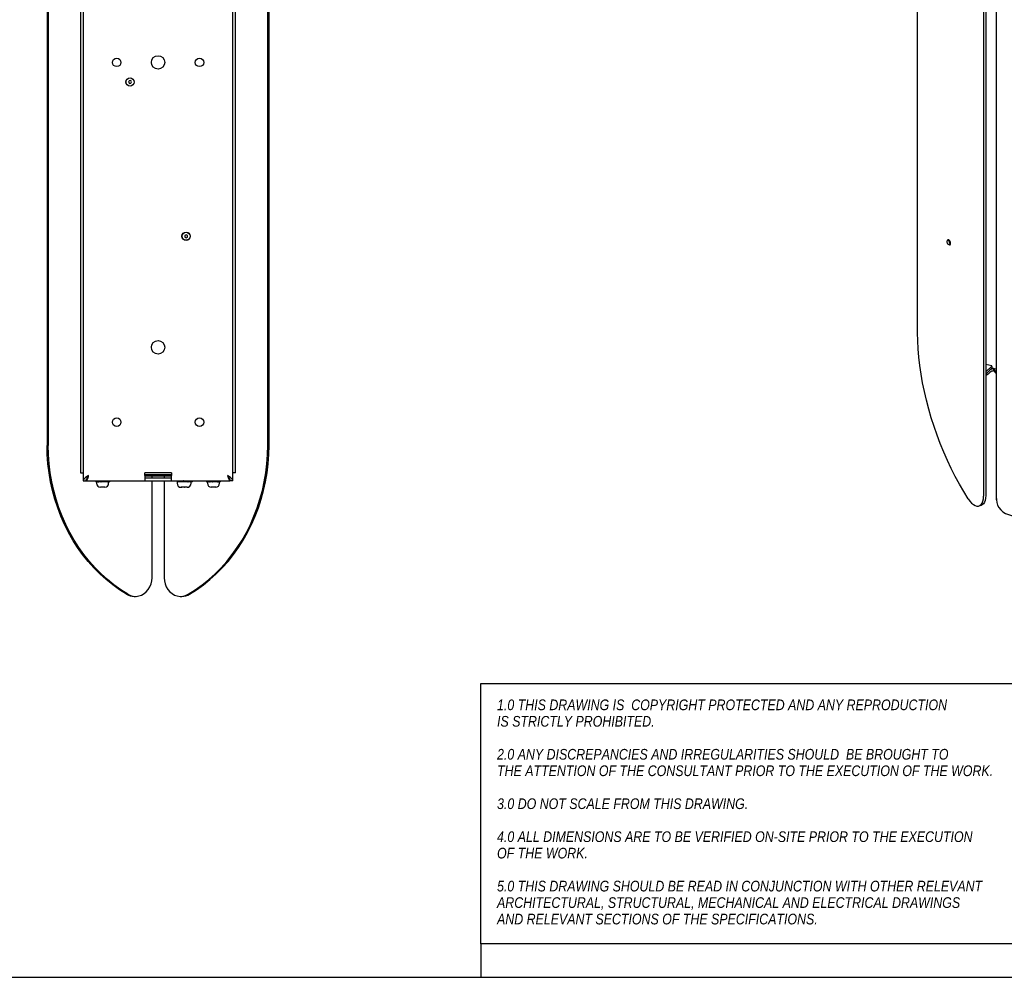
# Model space of a CAD drawing. Header units: millimetres. Extents: x 55 to 2105, y 106 to 1541.
# Tile 4 of 6: x 997 to 1735, y 106 to 823. Entities that reach past the tile are written whole.
import ezdxf

# ---------------------------------------------------------------- set-up
doc = ezdxf.new("R2010")
doc.units = ezdxf.units.MM
doc.header["$LTSCALE"] = 5
doc.linetypes.add('SLD-Solido', pattern=[0])
doc.layers.add('NOTE', color=3, linetype='SLD-Solido')
doc.layers.add('SCHIZZI', color=9, linetype='Continuous')
doc.styles.add('SLDTEXTSTYLE1', font='GOTHICI.TTF', dxfattribs={"width": 0.86735})

msp = doc.modelspace()

# ---------------------------------------------------------------- linework, layer by layer
for p, q in [((1720.95, 1128.74), (1720.95, 466.86)), ((1719.29, 1128.16), (1719.29, 466.28)), ((1728.96, 464.68), (1728.96, 1126.57)), ((1728.96, 463.65), (1728.96, 1125.54)), ((1044.78, 1104.87), (1044.78, 477.87)), ((1156.78, 477.87), (1156.78, 1104.87)), ((1042.78, 1098.87), (1042.78, 483.87)), ((1158.78, 483.87), (1158.78, 1098.87)), ((1017.62, 1078.37), (1017.62, 504.37)), ((1018.56, 1078.37), (1018.56, 504.37)), ((1183.01, 504.37), (1183.01, 1078.37)), ((1183.95, 504.37), (1183.95, 1078.37)), ((1669.86, 588.71), (1669.86, 1080.73)), ((1079.12, 777.61), (1078.63, 776.57)), ((1078.63, 776.57), (1079.3, 775.62)), ((1080.27, 777.71), (1079.12, 777.61)), ((1079.3, 775.62), (1080.45, 775.72)), ((1080.94, 776.77), (1080.27, 777.71)), ((1080.45, 775.72), (1080.94, 776.77)), ((1121.78, 662.22), (1120.78, 661.64)), ((1120.78, 661.64), (1120.78, 660.49)), ((1120.78, 660.49), (1121.78, 659.91)), ((1122.78, 661.64), (1121.78, 662.22)), ((1121.78, 659.91), (1122.78, 660.49)), ((1122.78, 660.49), (1122.78, 661.64)), ((1692.53, 658.11), (1692.34, 658.04)), ((1692.41, 658.04), (1692.51, 658.34)), ((1693.5, 654.74), (1693.9, 654.88)), ((1725.39, 563.91), (1720.95, 565.11)), ((1725.39, 563.85), (1720.95, 559.52)), ((1725.74, 562.48), (1720.95, 557.8)), ((1724.06, 560.84), (1722.66, 559.47)), ((1725.39, 563.48), (1725.39, 563.91)), ((1725.8, 562.46), (1728.96, 561.6)), ((1724.06, 559.12), (1722.66, 557.76)), ((1042.78, 483.87), (1044.78, 483.87)), ((1110.78, 483.87), (1090.78, 483.87)), ((1090.78, 481.87), (1090.78, 483.87)), ((1110.78, 482.37), (1090.78, 482.37)), ((1090.78, 481.87), (1090.78, 477.87)), ((1110.78, 481.37), (1090.78, 481.37)), ((1110.78, 479.87), (1090.78, 479.87)), ((1096.26, 479.87), (1096.26, 481.37)), ((1105.31, 481.37), (1105.31, 479.87)), ((1110.78, 483.87), (1110.78, 481.87)), ((1110.78, 477.87), (1110.78, 481.87)), ((1158.78, 483.87), (1156.78, 483.87)), ((1044.78, 477.87), (1046.78, 477.87)), ((1046.88, 477.87), (1046.88, 478.63)), ((1046.88, 477.87), (1090.78, 477.87)), ((1054.07, 477.48), (1054.05, 477.87)), ((1054.19, 477.6), (1054.07, 477.48)), ((1054.29, 477.48), (1054.07, 477.48)), ((1054.17, 477.38), (1054.16, 476.98)), ((1054.16, 476.98), (1054.22, 476.99)), ((1054.58, 476.98), (1054.16, 476.98)), ((1054.4, 477.38), (1054.17, 477.38)), ((1054.22, 476.97), (1054.63, 476.97)), ((1054.29, 477.48), (1054.23, 477.87)), ((1054.61, 477.48), (1054.29, 477.48)), ((1054.57, 477.39), (1054.68, 477.38)), ((1054.61, 477.48), (1055.21, 477.53)), ((1054.63, 476.97), (1055.2, 476.97)), ((1054.65, 476.98), (1054.81, 476.99)), ((1054.68, 477.38), (1054.69, 476.98)), ((1055.27, 477.38), (1054.68, 477.38)), ((1055.32, 476.98), (1054.69, 476.98)), ((1054.78, 476.98), (1054.78, 475.98)), ((1055.74, 476.98), (1055.32, 476.98)), ((1055.5, 477.48), (1055.41, 477.87)), ((1055.68, 477.48), (1055.5, 477.48)), ((1055.68, 477.48), (1056.13, 477.53)), ((1055.97, 476.97), (1056.43, 476.97)), ((1056.1, 477.38), (1056.09, 477.38)), ((1056.1, 477.38), (1056.12, 476.98)), ((1056.82, 477.38), (1056.1, 477.38)), ((1056.63, 476.98), (1056.12, 476.98)), ((1057.88, 476.98), (1056.63, 476.98)), ((1056.82, 477.33), (1056.99, 477.33)), ((1056.9, 477.33), (1056.91, 476.98)), ((1057.39, 477.78), (1057.31, 477.83)), ((1057.46, 477.48), (1057.36, 477.87)), ((1057.47, 477.48), (1057.46, 477.48)), ((1057.47, 477.48), (1057.68, 477.53)), ((1057.96, 476.97), (1058.22, 476.97)), ((1058.16, 477.38), (1058.18, 476.98)), ((1058.56, 477.38), (1058.16, 477.38)), ((1058.47, 476.98), (1058.18, 476.98)), ((1059.94, 476.98), (1058.49, 476.98)), ((1058.56, 477.33), (1059.15, 477.33)), ((1058.61, 477.33), (1058.63, 476.98)), ((1059.14, 477.83), (1059.29, 477.83)), ((1059.31, 477.71), (1059.27, 477.87)), ((1059.31, 477.71), (1059.62, 477.48)), ((1059.62, 477.48), (1059.78, 477.48)), ((1059.78, 477.48), (1059.69, 477.87)), ((1060.21, 476.97), (1060.22, 476.97)), ((1060.43, 477.38), (1060.46, 476.98)), ((1060.45, 477.38), (1060.43, 477.38)), ((1060.45, 477.38), (1060.45, 477.33)), ((1060.45, 477.33), (1061, 477.33)), ((1060.46, 477.33), (1060.48, 476.98)), ((1060.47, 476.98), (1060.46, 476.98)), ((1061.85, 476.98), (1060.48, 476.98)), ((1061.74, 477.48), (1062, 477.48)), ((1062, 477.48), (1061.94, 477.87)), ((1062.04, 476.97), (1062.28, 476.97)), ((1062.11, 477.38), (1062.48, 477.38)), ((1062.48, 477.38), (1062.51, 476.98)), ((1063.2, 476.98), (1062.51, 476.98)), ((1063.31, 476.97), (1063.76, 476.97)), ((1063.38, 477.48), (1063.69, 477.48)), ((1063.65, 477.38), (1063.9, 477.38)), ((1063.69, 477.48), (1063.66, 477.87)), ((1063.78, 476.97), (1064.35, 476.97)), ((1063.78, 475.98), (1063.78, 476.97)), ((1063.9, 477.38), (1063.92, 476.98)), ((1064.2, 477.48), (1064.5, 477.48)), ((1064.31, 477.38), (1064.4, 477.38)), ((1064.4, 477.38), (1064.41, 476.98)), ((1064.5, 477.48), (1064.52, 477.87)), ((1090.78, 477.87), (1110.78, 477.87)), ((1096.26, 405.28), (1096.26, 477.87)), ((1105.31, 477.87), (1105.31, 405.28)), ((1110.78, 477.87), (1154.68, 477.87)), ((1115.03, 476.98), (1115.03, 475.98)), ((1125.53, 476.98), (1115.03, 476.98)), ((1115.12, 477.48), (1115.07, 477.87)), ((1115.46, 477.48), (1115.12, 477.48)), ((1115.21, 477.38), (1115.2, 476.98)), ((1115.43, 477.38), (1115.21, 477.38)), ((1115.43, 477.38), (1115.43, 476.98)), ((1115.92, 477.38), (1115.43, 477.38)), ((1115.46, 477.48), (1115.82, 477.51)), ((1116.05, 477.48), (1115.97, 477.87)), ((1116.28, 477.48), (1116.05, 477.48)), ((1116.28, 477.48), (1116.78, 477.53)), ((1116.6, 477.38), (1116.62, 476.98)), ((1117.38, 477.38), (1116.6, 477.38)), ((1117.47, 477.33), (1117.48, 476.98)), ((1117.48, 477.19), (1117.53, 477.24)), ((1117.53, 477.24), (1117.53, 476.98)), ((1117.83, 477.48), (1117.73, 477.87)), ((1117.89, 477.48), (1117.83, 477.48)), ((1117.89, 477.48), (1118.17, 477.53)), ((1118.43, 472.98), (1118.03, 472.98)), ((1118.06, 477.39), (1118.51, 477.38)), ((1118.45, 472.98), (1118.43, 472.98)), ((1118.43, 472.98), (1118.56, 472.98)), ((1118.56, 472.98), (1118.45, 472.98)), ((1118.51, 477.38), (1118.53, 476.98)), ((1119.02, 477.38), (1118.51, 477.38)), ((1120.47, 472.98), (1118.56, 472.98)), ((1119.02, 477.33), (1119.48, 477.33)), ((1119.08, 477.33), (1119.09, 476.98)), ((1119.58, 477.83), (1119.71, 477.83)), ((1119.74, 477.71), (1119.7, 477.87)), ((1119.74, 477.71), (1119.97, 477.48)), ((1119.97, 477.48), (1120.09, 477.48)), ((1120.09, 477.48), (1119.99, 477.87)), ((1120.58, 472.98), (1120.47, 472.98)), ((1120.47, 472.98), (1120.68, 472.98)), ((1120.68, 472.98), (1120.58, 472.98)), ((1122.32, 472.98), (1120.68, 472.98)), ((1120.77, 477.38), (1120.79, 476.98)), ((1120.9, 477.38), (1120.77, 477.38)), ((1120.9, 477.33), (1121.48, 477.33)), ((1120.92, 477.33), (1120.94, 476.98)), ((1122.15, 477.48), (1122.39, 477.48)), ((1122.39, 477.48), (1122.31, 477.87)), ((1122.42, 472.98), (1122.32, 472.98)), ((1122.32, 472.98), (1122.4, 472.98)), ((1122.53, 472.98), (1122.4, 472.98)), ((1122.4, 472.98), (1122.42, 472.98)), ((1122.66, 477.38), (1122.93, 477.38)), ((1122.93, 477.38), (1122.95, 476.98)), ((1122.94, 477.33), (1123.13, 477.33)), ((1122.94, 477.23), (1123.05, 477.31)), ((1123.03, 476.98), (1123.03, 477.3)), ((1123.09, 477.18), (1123.09, 476.98)), ((1123.96, 477.38), (1124.57, 477.38)), ((1123.97, 477.48), (1124.27, 477.48)), ((1124.27, 477.48), (1124.23, 477.87)), ((1124.57, 477.38), (1124.59, 476.98)), ((1125.06, 477.48), (1125.36, 477.48)), ((1125.22, 477.38), (1125.36, 477.38)), ((1125.36, 477.48), (1125.37, 477.87)), ((1125.36, 477.48), (1125.45, 477.48)), ((1125.36, 477.38), (1125.37, 476.98)), ((1125.45, 477.48), (1125.5, 477.87)), ((1125.53, 475.98), (1125.53, 476.98)), ((1137.03, 477.48), (1137, 477.87)), ((1137.4, 477.48), (1137.03, 477.48)), ((1137.2, 477.38), (1137.2, 476.98)), ((1137.53, 477.38), (1137.2, 477.38)), ((1137.2, 476.98), (1137.23, 476.99)), ((1137.81, 476.98), (1137.2, 476.98)), ((1137.23, 476.97), (1137.81, 476.97)), ((1137.4, 477.48), (1137.51, 477.49)), ((1137.51, 477.48), (1137.44, 477.87)), ((1137.44, 476.98), (1137.57, 476.99)), ((1137.8, 477.48), (1137.51, 477.48)), ((1137.78, 476.98), (1137.78, 475.98)), ((1137.8, 477.48), (1138.37, 477.53)), ((1137.89, 476.97), (1138.44, 476.97)), ((1137.96, 477.38), (1137.97, 476.98)), ((1138.63, 477.38), (1137.96, 477.38)), ((1138.58, 476.98), (1137.97, 476.98)), ((1139.27, 476.98), (1138.63, 476.98)), ((1138.94, 477.48), (1138.85, 477.87)), ((1139.08, 477.48), (1138.94, 477.48)), ((1139.08, 477.48), (1139.47, 477.53)), ((1139.42, 476.97), (1139.84, 476.97)), ((1139.58, 477.38), (1139.6, 476.98)), ((1140.22, 477.38), (1139.58, 477.38)), ((1140.06, 476.98), (1139.6, 476.98)), ((1141.26, 476.98), (1140.06, 476.98)), ((1140.23, 477.33), (1140.58, 477.33)), ((1140.3, 477.33), (1140.31, 476.98)), ((1140.75, 477.83), (1140.85, 477.83)), ((1140.88, 477.71), (1140.84, 477.87)), ((1140.88, 477.71), (1140.99, 477.48)), ((1141.03, 477.48), (1140.93, 477.87)), ((1140.99, 477.48), (1141.03, 477.48)), ((1141.52, 476.97), (1141.72, 476.97)), ((1141.73, 477.38), (1141.75, 476.98)), ((1142.04, 477.38), (1141.73, 477.38)), ((1141.98, 476.98), (1141.75, 476.98)), ((1143.53, 476.98), (1141.98, 476.98)), ((1142.04, 477.33), (1142.63, 477.33)), ((1142.08, 477.33), (1142.1, 476.98)), ((1142.62, 477.83), (1142.78, 477.83)), ((1142.79, 477.76), (1142.77, 477.87)), ((1143.18, 477.48), (1143.37, 477.48)), ((1143.37, 477.48), (1143.29, 477.87)), ((1143.71, 476.97), (1143.78, 476.97)), ((1143.91, 477.38), (1143.99, 477.38)), ((1143.99, 477.38), (1144.02, 476.98)), ((1144.18, 476.98), (1144.02, 476.98)), ((1144.06, 477.33), (1144.43, 477.33)), ((1145.26, 476.98), (1144.18, 476.98)), ((1145.22, 477.48), (1145.5, 477.48)), ((1145.42, 476.97), (1145.72, 476.97)), ((1145.5, 477.48), (1145.44, 477.87)), ((1145.45, 477.38), (1145.92, 477.38)), ((1145.92, 477.38), (1145.94, 476.98)), ((1146.43, 476.98), (1145.94, 476.98)), ((1146.51, 476.97), (1147, 476.97)), ((1146.67, 477.48), (1146.98, 477.48)), ((1146.78, 475.98), (1146.78, 476.97)), ((1146.98, 477.48), (1146.97, 477.87)), ((1147, 476.97), (1147.34, 476.97)), ((1147.12, 477.38), (1147.13, 476.98)), ((1147.17, 477.48), (1147.54, 477.48)), ((1147.37, 477.38), (1147.37, 476.98)), ((1147.54, 477.48), (1147.57, 477.87)), ((1154.68, 477.87), (1154.68, 478.64)), ((1156.78, 477.87), (1154.78, 477.87)), ((1716.05, 459.03), (1717.71, 459.61)), ((1728.96, 464.68), (1728.96, 463.65)), ((1082.96, 391.28), (1083.9, 391.28)), ((1117.67, 391.28), (1118.61, 391.28))]:
    msp.add_line(p, q)
at = {"flags": 128}
for points in [[(1691.94, 657.13), (1692.01, 657.65), (1692.23, 657.98), (1692.54, 658.06), (1692.92, 657.89), (1693.3, 657.49), (1693.62, 656.92), (1693.83, 656.27), (1693.9, 655.64), (1693.83, 655.12), (1693.62, 654.8), (1693.3, 654.72), (1692.92, 654.89), (1692.54, 655.29), (1692.23, 655.85), (1692.01, 656.5), (1691.94, 657.13)], [(1693.66, 654.87), (1693.9, 654.71), (1694.28, 654.76), (1694.52, 655.13), (1694.59, 655.75), (1694.45, 656.54), (1694.21, 657.17), (1693.78, 657.85), (1693.28, 658.31), (1692.81, 658.44), (1692.51, 658.34), (1692.51, 658.34)], [(1707.78, 464.38), (1704.42, 469.79), (1701.17, 475.39), (1698.03, 481.17), (1695.02, 487.11), (1692.15, 493.19), (1689.42, 499.4), (1686.84, 505.71), (1684.41, 512.11), (1682.16, 518.58), (1680.08, 525.1), (1678.17, 531.64), (1676.46, 538.2), (1674.93, 544.75), (1673.59, 551.27), (1672.46, 557.74), (1671.53, 564.14), (1670.8, 570.46), (1670.27, 576.67), (1669.96, 582.76), (1669.86, 588.71)], [(1722.66, 557.76), (1721.9, 557.17), (1720.95, 556.67)], [(1077.23, 392.87), (1071.95, 396.21), (1066.83, 399.87), (1061.91, 403.84), (1057.17, 408.11), (1052.65, 412.66), (1048.36, 417.48), (1044.3, 422.56), (1040.5, 427.89), (1036.95, 433.44), (1033.68, 439.2), (1030.69, 445.15), (1027.99, 451.28), (1025.59, 457.57), (1023.49, 463.99), (1021.71, 470.54), (1020.24, 477.18), (1019.1, 483.91), (1018.28, 490.69), (1017.78, 497.52), (1017.62, 504.37)], [(1078.17, 392.87), (1072.89, 396.21), (1067.77, 399.87), (1062.84, 403.84), (1058.11, 408.11), (1053.59, 412.66), (1049.3, 417.48), (1045.24, 422.56), (1041.44, 427.89), (1037.89, 433.44), (1034.62, 439.2), (1031.63, 445.15), (1028.93, 451.28), (1026.53, 457.57), (1024.43, 463.99), (1022.65, 470.54), (1021.18, 477.18), (1020.04, 483.91), (1019.22, 490.69), (1018.72, 497.52), (1018.56, 504.37)], [(1123.4, 392.87), (1128.68, 396.21), (1133.8, 399.87), (1138.73, 403.84), (1143.46, 408.11), (1147.98, 412.66), (1152.27, 417.48), (1156.33, 422.56), (1160.13, 427.89), (1163.68, 433.44), (1166.95, 439.2), (1169.94, 445.15), (1172.64, 451.28), (1175.04, 457.57), (1177.14, 463.99), (1178.92, 470.54), (1180.39, 477.18), (1181.53, 483.91), (1182.35, 490.69), (1182.85, 497.52), (1183.01, 504.37)], [(1124.34, 392.87), (1129.62, 396.21), (1134.74, 399.87), (1139.66, 403.84), (1144.4, 408.11), (1148.92, 412.66), (1153.21, 417.48), (1157.27, 422.56), (1161.07, 427.89), (1164.62, 433.44), (1167.89, 439.2), (1170.88, 445.15), (1173.58, 451.28), (1175.98, 457.57), (1178.08, 463.99), (1179.86, 470.54), (1181.33, 477.18), (1182.47, 483.91), (1183.29, 490.69), (1183.79, 497.52), (1183.95, 504.37)], [(1056.13, 477.53), (1056.13, 477.53), (1056.13, 477.53)], [(1057.68, 477.53), (1057.68, 477.53), (1057.68, 477.53)], [(1116.78, 477.53), (1116.78, 477.53), (1116.78, 477.53)], [(1118.18, 477.53), (1118.18, 477.53), (1118.17, 477.53)], [(1138.37, 477.53), (1138.37, 477.53), (1138.37, 477.53)], [(1139.48, 477.53), (1139.47, 477.53), (1139.47, 477.53)], [(1707.78, 464.38), (1709.02, 462.65), (1710.33, 461.2), (1711.68, 460.07), (1713.01, 459.29), (1714.3, 458.9), (1715.5, 458.89), (1716.59, 459.28), (1717.52, 460.04), (1718.28, 461.16), (1718.84, 462.6), (1719.18, 464.33), (1719.29, 466.28)], [(1720.95, 466.86), (1720.83, 464.91), (1720.49, 463.18), (1719.94, 461.74), (1719.18, 460.62), (1718.24, 459.86), (1717.71, 459.61)], [(1728.96, 463.65), (1729.17, 461.61), (1729.78, 459.63), (1730.77, 457.77), (1732.12, 456.07), (1733.78, 454.6), (1735.71, 453.4), (1737.86, 452.5), (1740.15, 451.92), (1742.53, 451.68), (1744.91, 451.8), (1747.25, 452.26), (1749.45, 453.05)], [(1078.17, 392.87), (1080.12, 391.95), (1082.17, 391.42), (1084.28, 391.29), (1086.38, 391.57), (1088.4, 392.25), (1090.3, 393.31), (1092, 394.71), (1093.47, 396.43), (1094.66, 398.41), (1095.54, 400.58), (1096.08, 402.9), (1096.26, 405.28)], [(1105.31, 405.28), (1105.49, 402.9), (1106.03, 400.58), (1106.91, 398.41), (1108.1, 396.43), (1109.57, 394.71), (1111.27, 393.31), (1113.17, 392.25), (1115.19, 391.57), (1117.29, 391.29), (1119.4, 391.42), (1121.45, 391.95), (1123.4, 392.87)]]:
    msp.add_lwpolyline(points, dxfattribs=at)
for centre, radius in [((1069.78, 791.37), 3.2), ((1100.78, 791.37), 5), ((1131.78, 791.37), 3.2), ((1079.78, 776.67), 3.15), ((1079.78, 776.67), 3), ((1121.78, 661.07), 3.15), ((1121.78, 661.07), 3), ((1100.78, 577.87), 5), ((1069.78, 521.87), 3.2), ((1131.78, 521.87), 3.2)]:
    msp.add_circle(centre, radius)
for centre, radius, start, end in [((1727.02, 557.18), 4.7, 97.25378, 128.94582), ((1726.39, 563.29), 1.02, 169.35156, 234.37442), ((1732.22, 563.08), 5.94, 187.39408, 236.66719), ((1731.5, 562.74), 4.54, 187.67355, 235.91646), ((1727.11, 555.34), 4.86, 90.71953, 128.94393), ((1057.78, 475.98), 3, 180, 265.58066), ((1060.78, 475.98), 3, 274.40741, 0), ((1118.03, 475.98), 3, 180, 270), ((1122.53, 475.98), 3, 270, 0), ((1124.39, 481.02), 4.16, 283.12728, 310.68419), ((1140.78, 475.98), 3, 180, 265.52981), ((1143.78, 475.98), 3, 274.45872, 0), ((1082.99, 402.49), 11.21, 239.0726, 269.82722), ((1118.58, 402.49), 11.21, 270.17278, 300.9274)]:
    msp.add_arc(centre, radius, start, end)
for centre, major_axis, ratio, start_param, end_param in [((1059.28, 496.36), (-2.6, 65.15), 0.051638, 1.86436, 1.865149), ((1059.28, 496.36), (-3.8, 65.15), 0.02925, 1.864713, 1.865502), ((1120.28, 496.36), (-2.13, 65.15), 0.056451, 1.864573, 1.865362), ((1120.28, 496.36), (-3.51, 65.15), 0.036669, 1.86444, 1.865229), ((1120.28, 496.36), (-4.2, 65.15), 0.009716, 1.865792, 1.86658), ((1142.28, 496.36), (-2.96, 65.15), 0.04679, 1.864292, 1.86508), ((1142.28, 496.36), (-3.99, 65.15), 0.022481, 1.865042, 1.86583)]:
    msp.add_ellipse(centre, major_axis=major_axis, ratio=ratio, start_param=start_param, end_param=end_param)
for points, knots in [([(1693.89, 654.9), (1693.92, 654.91), (1694.06, 654.91), (1694.21, 655.21), (1694.27, 655.77), (1694.15, 656.42), (1693.9, 657.08), (1693.53, 657.66), (1693.09, 658.05), (1692.74, 658.18), (1692.58, 658.11), (1692.54, 658.09)], [0, 0, 0, 0, 0.035984, 0.172684, 0.305095, 0.442766, 0.549988, 0.684379, 0.821632, 0.953804, 1, 1, 1, 1]), ([(1048.78, 481.87), (1048.25, 481.53), (1047.18, 480.85), (1045.84, 479.83), (1044.95, 478.83), (1044.84, 478.18), (1044.78, 477.87)], [0, 0, 0, 0, 0.254649, 0.509541, 0.764434, 1, 1, 1, 1]), ([(1048.78, 481.87), (1048.61, 481.64), (1048.24, 481.17), (1047.74, 480.48), (1047.3, 479.78), (1047, 479.11), (1046.82, 478.47), (1046.8, 478.07), (1046.78, 477.87)], [0, 0, 0, 0, 0.171646, 0.348226, 0.520477, 0.697716, 0.847242, 1, 1, 1, 1]), ([(1047.6, 480.24), (1047.68, 480.31), (1047.92, 480.51), (1048.31, 481.09), (1048.63, 481.61), (1048.78, 481.87)], [0, 0, 0, 0, 0.196089, 0.598045, 1, 1, 1, 1]), ([(1156.78, 477.87), (1156.72, 478.21), (1156.6, 478.89), (1155.64, 479.91), (1154.31, 480.9), (1153.28, 481.55), (1152.78, 481.87)], [0, 0, 0, 0, 0.254651, 0.509543, 0.764436, 1, 1, 1, 1]), ([(1154.78, 477.87), (1154.77, 478.1), (1154.74, 478.56), (1154.52, 479.25), (1154.17, 479.96), (1153.73, 480.62), (1153.26, 481.26), (1152.94, 481.66), (1152.78, 481.87)], [0, 0, 0, 0, 0.171646, 0.348226, 0.520477, 0.697716, 0.847242, 1, 1, 1, 1]), ([(1152.78, 481.87), (1152.94, 481.61), (1153.26, 481.09), (1153.65, 480.51), (1153.89, 480.31), (1153.96, 480.24)], [0, 0, 0, 0, 0.402614, 0.805228, 1, 1, 1, 1]), ([(1056.12, 476.98), (1055.96, 476.97), (1055.71, 476.96), (1055.4, 477.19), (1055.24, 477.44), (1055.07, 477.58), (1054.88, 477.63), (1054.61, 477.6), (1054.41, 477.52), (1054.29, 477.48)], [0, 0, 0, 0, 0.2429144, 0.3899004, 0.5095487, 0.5838941, 0.6774766, 0.8096788, 1, 1, 1, 1]), ([(1054.69, 476.98), (1054.63, 476.97), (1054.55, 476.96), (1054.44, 477.18), (1054.4, 477.42), (1054.37, 477.49), (1054.36, 477.51)], [0, 0, 0, 0, 0.444311, 0.713161, 0.932008, 1, 1, 1, 1]), ([(1055.24, 477.87), (1055.27, 477.85), (1055.35, 477.8), (1055.42, 477.71), (1055.47, 477.64)], [0, 0, 0, 0, 0.3095956, 1, 1, 1, 1]), ([(1058.18, 476.98), (1057.95, 476.97), (1057.58, 476.96), (1057.13, 477.19), (1056.89, 477.44), (1056.65, 477.58), (1056.37, 477.63), (1055.97, 477.6), (1055.68, 477.52), (1055.5, 477.48)], [0, 0, 0, 0, 0.2429144, 0.3899004, 0.5095487, 0.5838941, 0.6774766, 0.8096788, 1, 1, 1, 1]), ([(1055.61, 477.48), (1055.66, 477.45), (1055.82, 477.35), (1055.99, 477.37), (1056.1, 477.38)], [0, 0, 0, 0, 0.341356, 1, 1, 1, 1]), ([(1055.66, 476.99), (1055.71, 476.98), (1055.76, 476.98), (1055.82, 477), (1055.83, 477.01)], [0, 0, 0, 0, 0.733709, 1, 1, 1, 1]), ([(1056.13, 477.53), (1056.17, 477.54), (1056.24, 477.56), (1056.31, 477.58), (1056.35, 477.58)], [0, 0, 0, 0, 0.565671, 1, 1, 1, 1]), ([(1056.48, 477.38), (1056.43, 477.39), (1056.37, 477.39), (1056.29, 477.42), (1056.22, 477.45), (1056.18, 477.49), (1056.15, 477.51)], [0, 0, 0, 0, 0.38697, 0.521756, 0.682103, 1, 1, 1, 1]), ([(1056.9, 477.87), (1056.93, 477.85), (1057.07, 477.8), (1057.22, 477.64), (1057.43, 477.46), (1057.74, 477.36), (1057.99, 477.37), (1058.16, 477.38)], [0, 0, 0, 0, 0.086876, 0.302331, 0.456587, 0.645651, 1, 1, 1, 1]), ([(1060.46, 476.98), (1060.2, 476.97), (1059.78, 476.96), (1059.28, 477.19), (1059.02, 477.44), (1058.75, 477.58), (1058.43, 477.63), (1057.99, 477.6), (1057.66, 477.52), (1057.46, 477.48)], [0, 0, 0, 0, 0.2429144, 0.3899004, 0.5095487, 0.5838941, 0.6774766, 0.8096788, 1, 1, 1, 1]), ([(1059.28, 473.02), (1059.13, 473.01), (1058.85, 472.99), (1058.41, 472.99), (1057.98, 472.99), (1057.69, 473.01), (1057.55, 473.02)], [0, 0, 0, 0, 0.249045, 0.498608, 0.749136, 1, 1, 1, 1]), ([(1057.55, 473.02), (1057.55, 473.01), (1057.55, 472.99), (1057.55, 472.99), (1057.56, 472.99), (1057.56, 473.01), (1057.56, 473.02)], [0, 0, 0, 0, 0.249045, 0.498608, 0.749136, 1, 1, 1, 1]), ([(1057.68, 477.53), (1057.74, 477.54), (1057.84, 477.56), (1058.01, 477.59), (1058.15, 477.61), (1058.26, 477.62), (1058.33, 477.62), (1058.37, 477.62), (1058.38, 477.62)], [0, 0, 0, 0, 0.237038, 0.47466, 0.714601, 0.835107, 0.955817, 1, 1, 1, 1]), ([(1058.14, 477.38), (1058.08, 477.39), (1058, 477.39), (1057.9, 477.42), (1057.81, 477.45), (1057.73, 477.49), (1057.69, 477.52), (1057.68, 477.53)], [0, 0, 0, 0, 0.360686, 0.489551, 0.642853, 0.954129, 1, 1, 1, 1]), ([(1059.02, 477.87), (1059.06, 477.85), (1059.21, 477.8), (1059.39, 477.64), (1059.62, 477.46), (1059.97, 477.36), (1060.25, 477.37), (1060.43, 477.38)], [0, 0, 0, 0, 0.086876, 0.302331, 0.456587, 0.645651, 1, 1, 1, 1]), ([(1060.22, 477.37), (1060.19, 477.37), (1060.1, 477.37), (1059.95, 477.38), (1059.81, 477.41), (1059.68, 477.45), (1059.59, 477.5), (1059.49, 477.57), (1059.41, 477.63), (1059.33, 477.7), (1059.24, 477.77), (1059.17, 477.81), (1059.14, 477.83)], [0, 0, 0, 0, 0.073247, 0.223743, 0.367446, 0.431887, 0.562733, 0.629589, 0.722073, 0.814586, 0.907123, 1, 1, 1, 1]), ([(1061.01, 473.02), (1060.87, 473.01), (1060.58, 472.99), (1060.15, 472.99), (1059.71, 472.99), (1059.42, 473.01), (1059.28, 473.02)], [0, 0, 0, 0, 0.249045, 0.498608, 0.749136, 1, 1, 1, 1]), ([(1062.51, 476.98), (1062.27, 476.97), (1061.89, 476.96), (1061.43, 477.19), (1061.2, 477.44), (1060.95, 477.58), (1060.66, 477.63), (1060.26, 477.6), (1059.96, 477.52), (1059.78, 477.48)], [0, 0, 0, 0, 0.242914, 0.3899, 0.509549, 0.583894, 0.677477, 0.809679, 1, 1, 1, 1]), ([(1060.27, 477.62), (1060.29, 477.62), (1060.34, 477.62), (1060.42, 477.61), (1060.51, 477.6), (1060.6, 477.58), (1060.68, 477.55), (1060.76, 477.52), (1060.84, 477.47), (1060.92, 477.41), (1060.97, 477.36), (1061, 477.33)], [0, 0, 0, 0, 0.069603, 0.178227, 0.288389, 0.399334, 0.507696, 0.617288, 0.73056, 0.844841, 1, 1, 1, 1]), ([(1061.86, 476.98), (1061.76, 476.98), (1061.55, 476.98), (1061.2, 477.07), (1060.99, 477.24), (1060.89, 477.33)], [0, 0, 0, 0, 0.279558, 0.61678, 1, 1, 1, 1]), ([(1061.02, 472.99), (1061.02, 472.99), (1061.02, 472.99), (1061.01, 472.99), (1061.01, 473.01), (1061.01, 473.02)], [0, 0, 0, 0, 0.005346, 0.50234, 1, 1, 1, 1]), ([(1061.25, 477.84), (1061.27, 477.84), (1061.39, 477.79), (1061.53, 477.63), (1061.74, 477.46), (1062.06, 477.36), (1062.32, 477.37), (1062.48, 477.38)], [0, 0, 0, 0, 0.0476202, 0.2723379, 0.4332258, 0.630417, 1, 1, 1, 1]), ([(1063.92, 476.98), (1063.75, 476.97), (1063.48, 476.96), (1063.16, 477.19), (1063, 477.44), (1062.82, 477.58), (1062.62, 477.63), (1062.34, 477.6), (1062.13, 477.52), (1062, 477.48)], [0, 0, 0, 0, 0.242914, 0.3899, 0.509549, 0.583894, 0.677477, 0.809679, 1, 1, 1, 1]), ([(1062.26, 477.56), (1062.27, 477.56), (1062.3, 477.55), (1062.34, 477.52), (1062.4, 477.47), (1062.46, 477.41), (1062.5, 477.36), (1062.52, 477.33)], [0, 0, 0, 0, 0.061183, 0.270173, 0.486182, 0.704114, 1, 1, 1, 1]), ([(1062.99, 476.98), (1062.92, 476.98), (1062.77, 476.98), (1062.59, 477.03), (1062.51, 477.11), (1062.5, 477.13)], [0, 0, 0, 0, 0.4104019, 0.9054565, 1, 1, 1, 1]), ([(1063.07, 477.82), (1063.07, 477.82), (1063.14, 477.78), (1063.23, 477.63), (1063.38, 477.46), (1063.6, 477.36), (1063.78, 477.37), (1063.9, 477.38)], [0, 0, 0, 0, 0.009714, 0.243376, 0.410667, 0.615707, 1, 1, 1, 1]), ([(1064.41, 476.98), (1064.35, 476.97), (1064.24, 476.96), (1064.12, 477.19), (1064.06, 477.44), (1064, 477.58), (1063.92, 477.63), (1063.81, 477.6), (1063.73, 477.52), (1063.69, 477.48)], [0, 0, 0, 0, 0.2429144, 0.3899004, 0.5095487, 0.5838941, 0.6774766, 0.8096788, 1, 1, 1, 1]), ([(1064.06, 477.87), (1064.07, 477.85), (1064.11, 477.8), (1064.15, 477.64), (1064.2, 477.46), (1064.29, 477.36), (1064.36, 477.37), (1064.4, 477.38)], [0, 0, 0, 0, 0.086876, 0.302331, 0.456587, 0.645651, 1, 1, 1, 1]), ([(1116.62, 476.98), (1116.49, 476.97), (1116.28, 476.96), (1116.03, 477.19), (1115.9, 477.44), (1115.76, 477.58), (1115.6, 477.63), (1115.38, 477.6), (1115.22, 477.52), (1115.12, 477.48)], [0, 0, 0, 0, 0.242914, 0.3899, 0.509549, 0.583894, 0.677477, 0.809679, 1, 1, 1, 1]), ([(1115.41, 476.99), (1115.4, 476.99), (1115.37, 476.98), (1115.34, 477.18), (1115.32, 477.41), (1115.31, 477.48), (1115.31, 477.49)], [0, 0, 0, 0, 0.360884, 0.683881, 0.946804, 1, 1, 1, 1]), ([(1115.35, 477.67), (1115.35, 477.65), (1115.35, 477.59), (1115.37, 477.46), (1115.39, 477.36), (1115.41, 477.37), (1115.43, 477.38)], [0, 0, 0, 0, 0.074384, 0.27904, 0.529875, 1, 1, 1, 1]), ([(1115.9, 477.87), (1115.92, 477.85), (1115.95, 477.83), (1115.98, 477.79), (1115.99, 477.77)], [0, 0, 0, 0, 0.62426, 1, 1, 1, 1]), ([(1118.53, 476.98), (1118.32, 476.97), (1117.97, 476.96), (1117.56, 477.19), (1117.34, 477.44), (1117.11, 477.58), (1116.85, 477.63), (1116.49, 477.6), (1116.21, 477.52), (1116.05, 477.48)], [0, 0, 0, 0, 0.242914, 0.3899, 0.509549, 0.583894, 0.677477, 0.809679, 1, 1, 1, 1]), ([(1116.19, 477.48), (1116.24, 477.45), (1116.37, 477.35), (1116.51, 477.37), (1116.6, 477.38)], [0, 0, 0, 0, 0.341356, 1, 1, 1, 1]), ([(1117.08, 477.38), (1117.04, 477.39), (1116.99, 477.39), (1116.92, 477.42), (1116.86, 477.45), (1116.82, 477.49), (1116.79, 477.52), (1116.78, 477.53)], [0, 0, 0, 0, 0.366488, 0.494141, 0.646001, 0.954348, 1, 1, 1, 1]), ([(1117.34, 477.87), (1117.38, 477.85), (1117.5, 477.8), (1117.64, 477.63), (1117.77, 477.53), (1117.83, 477.48)], [0, 0, 0, 0, 0.190981, 0.664622, 1, 1, 1, 1]), ([(1120.79, 476.98), (1120.54, 476.97), (1120.12, 476.96), (1119.62, 477.19), (1119.37, 477.44), (1119.1, 477.58), (1118.78, 477.63), (1118.35, 477.6), (1118.02, 477.52), (1117.83, 477.48)], [0, 0, 0, 0, 0.242914, 0.3899, 0.509549, 0.583894, 0.677477, 0.809679, 1, 1, 1, 1]), ([(1118.18, 477.53), (1118.2, 477.53), (1118.28, 477.55), (1118.41, 477.58), (1118.55, 477.6), (1118.69, 477.61), (1118.78, 477.62), (1118.83, 477.62), (1118.84, 477.62)], [0, 0, 0, 0, 0.118495, 0.355817, 0.594581, 0.774903, 0.955817, 1, 1, 1, 1]), ([(1118.63, 477.38), (1118.59, 477.38), (1118.51, 477.39), (1118.38, 477.42), (1118.27, 477.46), (1118.2, 477.51), (1118.18, 477.53)], [0, 0, 0, 0, 0.235331, 0.511329, 0.787417, 1, 1, 1, 1]), ([(1119.37, 477.87), (1119.41, 477.85), (1119.56, 477.8), (1119.73, 477.64), (1119.96, 477.46), (1120.31, 477.36), (1120.59, 477.37), (1120.77, 477.38)], [0, 0, 0, 0, 0.086876, 0.302331, 0.456587, 0.645651, 1, 1, 1, 1]), ([(1119.73, 477.72), (1119.71, 477.74), (1119.67, 477.78), (1119.61, 477.81), (1119.58, 477.83)], [0, 0, 0, 0, 0.400703, 1, 1, 1, 1]), ([(1120.66, 477.37), (1120.64, 477.37), (1120.58, 477.37), (1120.46, 477.38), (1120.33, 477.39), (1120.22, 477.42), (1120.15, 477.44), (1120.1, 477.47), (1120.08, 477.48)], [0, 0, 0, 0, 0.093689, 0.305828, 0.593829, 0.738838, 0.868432, 1, 1, 1, 1]), ([(1122.95, 476.98), (1122.71, 476.97), (1122.31, 476.96), (1121.83, 477.19), (1121.58, 477.44), (1121.32, 477.58), (1121.01, 477.63), (1120.59, 477.6), (1120.27, 477.52), (1120.09, 477.48)], [0, 0, 0, 0, 0.242914, 0.3899, 0.509549, 0.583894, 0.677477, 0.809679, 1, 1, 1, 1]), ([(1120.72, 477.62), (1120.74, 477.62), (1120.79, 477.62), (1120.87, 477.61), (1120.96, 477.6), (1121.05, 477.58), (1121.14, 477.55), (1121.22, 477.52), (1121.3, 477.47), (1121.39, 477.41), (1121.44, 477.36), (1121.48, 477.33)], [0, 0, 0, 0, 0.069603, 0.178227, 0.288389, 0.399334, 0.507696, 0.617288, 0.73056, 0.844841, 1, 1, 1, 1]), ([(1122.42, 476.98), (1122.32, 476.98), (1122.09, 476.98), (1121.72, 477.07), (1121.51, 477.24), (1121.39, 477.33)], [0, 0, 0, 0, 0.279558, 0.61678, 1, 1, 1, 1]), ([(1121.58, 477.87), (1121.62, 477.85), (1121.76, 477.8), (1121.93, 477.64), (1122.15, 477.46), (1122.49, 477.36), (1122.75, 477.37), (1122.93, 477.38)], [0, 0, 0, 0, 0.086876, 0.302331, 0.456587, 0.645651, 1, 1, 1, 1]), ([(1124.59, 476.98), (1124.4, 476.97), (1124.09, 476.96), (1123.72, 477.19), (1123.53, 477.44), (1123.33, 477.58), (1123.1, 477.63), (1122.77, 477.6), (1122.53, 477.52), (1122.39, 477.48)], [0, 0, 0, 0, 0.242914, 0.3899, 0.509549, 0.583894, 0.677477, 0.809679, 1, 1, 1, 1]), ([(1122.77, 477.59), (1122.78, 477.58), (1122.81, 477.58), (1122.86, 477.55), (1122.93, 477.52), (1122.99, 477.47), (1123.06, 477.41), (1123.1, 477.36), (1123.13, 477.33)], [0, 0, 0, 0, 0.03599, 0.209901, 0.385785, 0.567576, 0.750985, 1, 1, 1, 1]), ([(1123.72, 476.98), (1123.64, 476.98), (1123.47, 476.98), (1123.19, 477.07), (1123.02, 477.24), (1122.93, 477.33)], [0, 0, 0, 0, 0.279558, 0.61678, 1, 1, 1, 1]), ([(1123.21, 476.98), (1123.27, 476.98), (1123.34, 476.97), (1123.4, 477), (1123.42, 477.01)], [0, 0, 0, 0, 0.776005, 1, 1, 1, 1]), ([(1123.53, 477.87), (1123.56, 477.85), (1123.67, 477.8), (1123.8, 477.64), (1123.97, 477.46), (1124.23, 477.36), (1124.43, 477.37), (1124.57, 477.38)], [0, 0, 0, 0, 0.086876, 0.302331, 0.456587, 0.645651, 1, 1, 1, 1]), ([(1124.22, 477.33), (1124.2, 477.37), (1124.17, 477.43), (1124.14, 477.47), (1124.13, 477.48)], [0, 0, 0, 0, 0.727705, 1, 1, 1, 1]), ([(1125.28, 476.99), (1125.21, 476.99), (1125.09, 476.98), (1124.94, 477.19), (1124.84, 477.44), (1124.74, 477.58), (1124.62, 477.63), (1124.46, 477.6), (1124.34, 477.52), (1124.27, 477.48)], [0, 0, 0, 0, 0.178254, 0.337793, 0.46766, 0.548356, 0.649931, 0.793424, 1, 1, 1, 1]), ([(1124.84, 477.87), (1124.86, 477.85), (1124.91, 477.8), (1124.97, 477.64), (1125.06, 477.46), (1125.19, 477.36), (1125.29, 477.37), (1125.36, 477.38)], [0, 0, 0, 0, 0.0868758, 0.302331, 0.4565873, 0.6456507, 1, 1, 1, 1]), ([(1125.25, 477.39), (1125.25, 477.41), (1125.25, 477.48), (1125.26, 477.53), (1125.27, 477.56)], [0, 0, 0, 0, 0.319893, 1, 1, 1, 1]), ([(1137.97, 476.98), (1137.89, 476.97), (1137.76, 476.96), (1137.6, 477.19), (1137.52, 477.44), (1137.43, 477.58), (1137.33, 477.63), (1137.19, 477.6), (1137.09, 477.52), (1137.03, 477.48)], [0, 0, 0, 0, 0.242914, 0.3899, 0.509549, 0.583894, 0.677477, 0.809679, 1, 1, 1, 1]), ([(1137.33, 477.62), (1137.33, 477.57), (1137.31, 477.46), (1137.27, 477.38), (1137.25, 477.38), (1137.23, 477.39)], [0, 0, 0, 0, 0.2757522, 0.6233943, 1, 1, 1, 1]), ([(1139.6, 476.98), (1139.42, 476.97), (1139.12, 476.96), (1138.77, 477.19), (1138.59, 477.44), (1138.4, 477.58), (1138.18, 477.63), (1137.88, 477.6), (1137.65, 477.52), (1137.51, 477.48)], [0, 0, 0, 0, 0.242914, 0.3899, 0.509549, 0.583894, 0.677477, 0.809679, 1, 1, 1, 1]), ([(1137.71, 477.48), (1137.73, 477.45), (1137.82, 477.35), (1137.9, 477.37), (1137.96, 477.38)], [0, 0, 0, 0, 0.3413565, 1, 1, 1, 1]), ([(1138.6, 477.87), (1138.63, 477.85), (1138.73, 477.8), (1138.85, 477.64), (1139.01, 477.46), (1139.26, 477.36), (1139.45, 477.37), (1139.58, 477.38)], [0, 0, 0, 0, 0.086876, 0.302331, 0.456587, 0.645651, 1, 1, 1, 1]), ([(1141.75, 476.98), (1141.51, 476.97), (1141.12, 476.96), (1140.65, 477.19), (1140.4, 477.44), (1140.15, 477.58), (1139.85, 477.63), (1139.43, 477.6), (1139.12, 477.52), (1138.94, 477.48)], [0, 0, 0, 0, 0.242914, 0.3899, 0.509549, 0.583894, 0.677477, 0.809679, 1, 1, 1, 1]), ([(1139.6, 477.68), (1139.58, 477.66), (1139.52, 477.61), (1139.46, 477.56), (1139.43, 477.54)], [0, 0, 0, 0, 0.428855, 1, 1, 1, 1]), ([(1139.48, 477.53), (1139.52, 477.54), (1139.61, 477.56), (1139.74, 477.59), (1139.86, 477.61), (1139.96, 477.62), (1140.02, 477.62), (1140.06, 477.62), (1140.07, 477.62)], [0, 0, 0, 0, 0.237038, 0.47466, 0.714601, 0.835107, 0.955817, 1, 1, 1, 1]), ([(1139.86, 477.38), (1139.81, 477.39), (1139.74, 477.39), (1139.65, 477.42), (1139.58, 477.45), (1139.52, 477.49), (1139.49, 477.52), (1139.48, 477.52)], [0, 0, 0, 0, 0.376022, 0.506995, 0.662806, 0.979174, 1, 1, 1, 1]), ([(1140.4, 477.87), (1140.44, 477.85), (1140.58, 477.8), (1140.75, 477.64), (1140.96, 477.46), (1141.29, 477.36), (1141.56, 477.37), (1141.73, 477.38)], [0, 0, 0, 0, 0.086876, 0.302331, 0.456587, 0.645651, 1, 1, 1, 1]), ([(1140.61, 473.02), (1140.6, 473.01), (1140.58, 472.99), (1140.56, 472.99), (1140.55, 472.99), (1140.55, 472.99)], [0, 0, 0, 0, 0.455591, 0.91213, 1, 1, 1, 1]), ([(1142.39, 473.02), (1142.24, 473.01), (1141.95, 472.99), (1141.5, 472.99), (1141.06, 472.99), (1140.76, 473.01), (1140.61, 473.02)], [0, 0, 0, 0, 0.249045, 0.498608, 0.749136, 1, 1, 1, 1]), ([(1140.87, 477.74), (1140.86, 477.75), (1140.82, 477.78), (1140.78, 477.81), (1140.75, 477.83)], [0, 0, 0, 0, 0.262613, 1, 1, 1, 1]), ([(1144.02, 476.98), (1143.76, 476.97), (1143.34, 476.96), (1142.84, 477.19), (1142.58, 477.44), (1142.31, 477.58), (1142, 477.63), (1141.56, 477.6), (1141.23, 477.52), (1141.03, 477.48)], [0, 0, 0, 0, 0.2429144, 0.3899004, 0.5095487, 0.5838941, 0.6774766, 0.8096788, 1, 1, 1, 1]), ([(1141.58, 477.38), (1141.53, 477.39), (1141.46, 477.4), (1141.36, 477.42), (1141.27, 477.45), (1141.17, 477.5), (1141.11, 477.55), (1141.08, 477.57), (1141.07, 477.57)], [0, 0, 0, 0, 0.277129, 0.394192, 0.533454, 0.816221, 0.960701, 1, 1, 1, 1]), ([(1141.86, 477.62), (1141.88, 477.62), (1141.93, 477.62), (1142.01, 477.61), (1142.1, 477.6), (1142.19, 477.58), (1142.28, 477.55), (1142.37, 477.52), (1142.45, 477.47), (1142.54, 477.41), (1142.6, 477.36), (1142.63, 477.33)], [0, 0, 0, 0, 0.069603, 0.178227, 0.288389, 0.399334, 0.507696, 0.617288, 0.73056, 0.844841, 1, 1, 1, 1]), ([(1144.07, 473.02), (1143.93, 473.01), (1143.65, 472.99), (1143.23, 472.99), (1142.81, 472.99), (1142.53, 473.01), (1142.39, 473.02)], [0, 0, 0, 0, 0.249045, 0.498608, 0.749136, 1, 1, 1, 1]), ([(1143.67, 476.98), (1143.57, 476.98), (1143.33, 476.98), (1142.94, 477.07), (1142.72, 477.24), (1142.6, 477.33)], [0, 0, 0, 0, 0.279558, 0.61678, 1, 1, 1, 1]), ([(1142.68, 477.83), (1142.69, 477.83), (1142.8, 477.78), (1142.95, 477.63), (1143.18, 477.46), (1143.53, 477.36), (1143.81, 477.37), (1143.99, 477.38)], [0, 0, 0, 0, 0.021906, 0.252691, 0.417923, 0.620438, 1, 1, 1, 1]), ([(1145.94, 476.98), (1145.71, 476.97), (1145.36, 476.96), (1144.93, 477.19), (1144.7, 477.44), (1144.47, 477.58), (1144.2, 477.63), (1143.82, 477.6), (1143.54, 477.52), (1143.37, 477.48)], [0, 0, 0, 0, 0.242914, 0.3899, 0.509549, 0.583894, 0.677477, 0.809679, 1, 1, 1, 1]), ([(1143.91, 477.38), (1143.87, 477.38), (1143.79, 477.37), (1143.72, 477.37), (1143.68, 477.37)], [0, 0, 0, 0, 0.528215, 1, 1, 1, 1]), ([(1143.96, 477.6), (1143.96, 477.6), (1143.99, 477.6), (1144.05, 477.58), (1144.13, 477.55), (1144.2, 477.52), (1144.28, 477.47), (1144.35, 477.41), (1144.4, 477.36), (1144.43, 477.33)], [0, 0, 0, 0, 0.009159, 0.163638, 0.314521, 0.467115, 0.624835, 0.783958, 1, 1, 1, 1]), ([(1144.02, 472.99), (1144.03, 472.99), (1144.04, 472.99), (1144.06, 473.01), (1144.07, 473.02)], [0, 0, 0, 0, 0.446679, 1, 1, 1, 1]), ([(1145.21, 476.98), (1145.11, 476.98), (1144.91, 476.98), (1144.58, 477.07), (1144.39, 477.24), (1144.29, 477.33)], [0, 0, 0, 0, 0.279558, 0.61678, 1, 1, 1, 1]), ([(1144.66, 477.89), (1144.71, 477.87), (1144.86, 477.81), (1145.02, 477.64), (1145.21, 477.46), (1145.52, 477.36), (1145.76, 477.37), (1145.92, 477.38)], [0, 0, 0, 0, 0.118809, 0.326729, 0.475591, 0.658043, 1, 1, 1, 1]), ([(1147.13, 476.98), (1146.99, 476.97), (1146.76, 476.96), (1146.49, 477.19), (1146.35, 477.44), (1146.2, 477.58), (1146.02, 477.63), (1145.78, 477.6), (1145.6, 477.52), (1145.5, 477.48)], [0, 0, 0, 0, 0.2429144, 0.3899004, 0.5095487, 0.5838941, 0.6774766, 0.8096788, 1, 1, 1, 1]), ([(1145.52, 477.59), (1145.53, 477.59), (1145.56, 477.58), (1145.61, 477.55), (1145.66, 477.52), (1145.71, 477.47), (1145.75, 477.42), (1145.77, 477.39), (1145.78, 477.38)], [0, 0, 0, 0, 0.098541, 0.291034, 0.485712, 0.686928, 0.889935, 1, 1, 1, 1]), ([(1146.16, 476.98), (1146.1, 476.98), (1146.02, 476.97), (1145.95, 477), (1145.94, 477.01)], [0, 0, 0, 0, 0.783253, 1, 1, 1, 1]), ([(1146.35, 476.98), (1146.33, 476.98), (1146.31, 476.97), (1146.29, 477.02), (1146.28, 477.04)], [0, 0, 0, 0, 0.598492, 1, 1, 1, 1]), ([(1146.41, 477.82), (1146.41, 477.82), (1146.47, 477.78), (1146.55, 477.63), (1146.67, 477.46), (1146.87, 477.36), (1147.02, 477.37), (1147.12, 477.38)], [0, 0, 0, 0, 0.013187, 0.246029, 0.412734, 0.617055, 1, 1, 1, 1]), ([(1147.37, 476.98), (1147.34, 476.97), (1147.28, 476.96), (1147.22, 477.19), (1147.19, 477.44), (1147.15, 477.58), (1147.11, 477.63), (1147.05, 477.6), (1147.01, 477.52), (1146.98, 477.48)], [0, 0, 0, 0, 0.242914, 0.3899, 0.509549, 0.583894, 0.677477, 0.809679, 1, 1, 1, 1]), ([(1147.15, 477.99), (1147.17, 477.94), (1147.2, 477.86), (1147.23, 477.64), (1147.26, 477.46), (1147.31, 477.36), (1147.34, 477.37), (1147.37, 477.38)], [0, 0, 0, 0, 0.244125, 0.422477, 0.550169, 0.706673, 1, 1, 1, 1])]:
    msp.add_open_spline(points, degree=3, knots=knots)
for points in [[(1046.88, 477.87), (1047.04, 477.93), (1047.36, 478.05), (1047.83, 478.97), (1048.31, 480.29), (1048.63, 481.34), (1048.78, 481.87)], [(1152.78, 481.87), (1152.94, 481.34), (1153.26, 480.29), (1153.73, 478.97), (1154.21, 478.05), (1154.53, 477.93), (1154.68, 477.87)]]:
    msp.add_open_spline(points, degree=3)
at = {"layer": 'SCHIZZI', "color": 7, "true_color": 0xffffff}
msp.add_line((1342.7, 130.86), (1342.7, 105.86), dxfattribs=at)
msp.add_lwpolyline([(54.92, 105.86), (2104.92, 105.86), (2104.83, 1540.86), (54.92, 1540.86)], close=True, dxfattribs=at)
msp.add_lwpolyline([(2104.92, 130.86), (1342.7, 130.86), (1342.7, 325.98), (2104.91, 325.98)], dxfattribs=at)

# ---------------------------------------------------------------- texts
at = {"layer": 'NOTE', "color": 7, "true_color": 0xffffff, "char_height": 8, "attachment_point": 1, "style": 'SLDTEXTSTYLE1'}
for s, insert in [('1.0 THIS DRAWING IS  COPYRIGHT PROTECTED AND ANY REPRODUCTION', (1354.76, 314.01)), ('IS STRICTLY PROHIBITED.', (1354.76, 301.66)), ('2.0 ANY DISCREPANCIES AND IRREGULARITIES SHOULD  BE BROUGHT TO ', (1354.76, 276.97)), ('THE ATTENTION OF THE CONSULTANT PRIOR TO THE EXECUTION OF THE WORK.', (1354.76, 264.62)), ('3.0 DO NOT SCALE FROM THIS DRAWING.', (1354.76, 239.93)), ('4.0 ALL DIMENSIONS ARE TO BE VERIFIED ON-SITE PRIOR TO THE EXECUTION ', (1354.76, 215.23)), ('OF THE WORK.', (1354.76, 202.89)), ('5.0 THIS DRAWING SHOULD BE READ IN CONJUNCTION WITH OTHER RELEVANT ', (1354.76, 178.19)), ('ARCHITECTURAL, STRUCTURAL, MECHANICAL AND ELECTRICAL DRAWINGS ', (1354.76, 165.84)), ('AND RELEVANT SECTIONS OF THE SPECIFICATIONS.', (1354.76, 153.5))]:
    msp.add_mtext(s, dxfattribs=dict(at, insert=insert))

doc.saveas('drawing.dxf')
